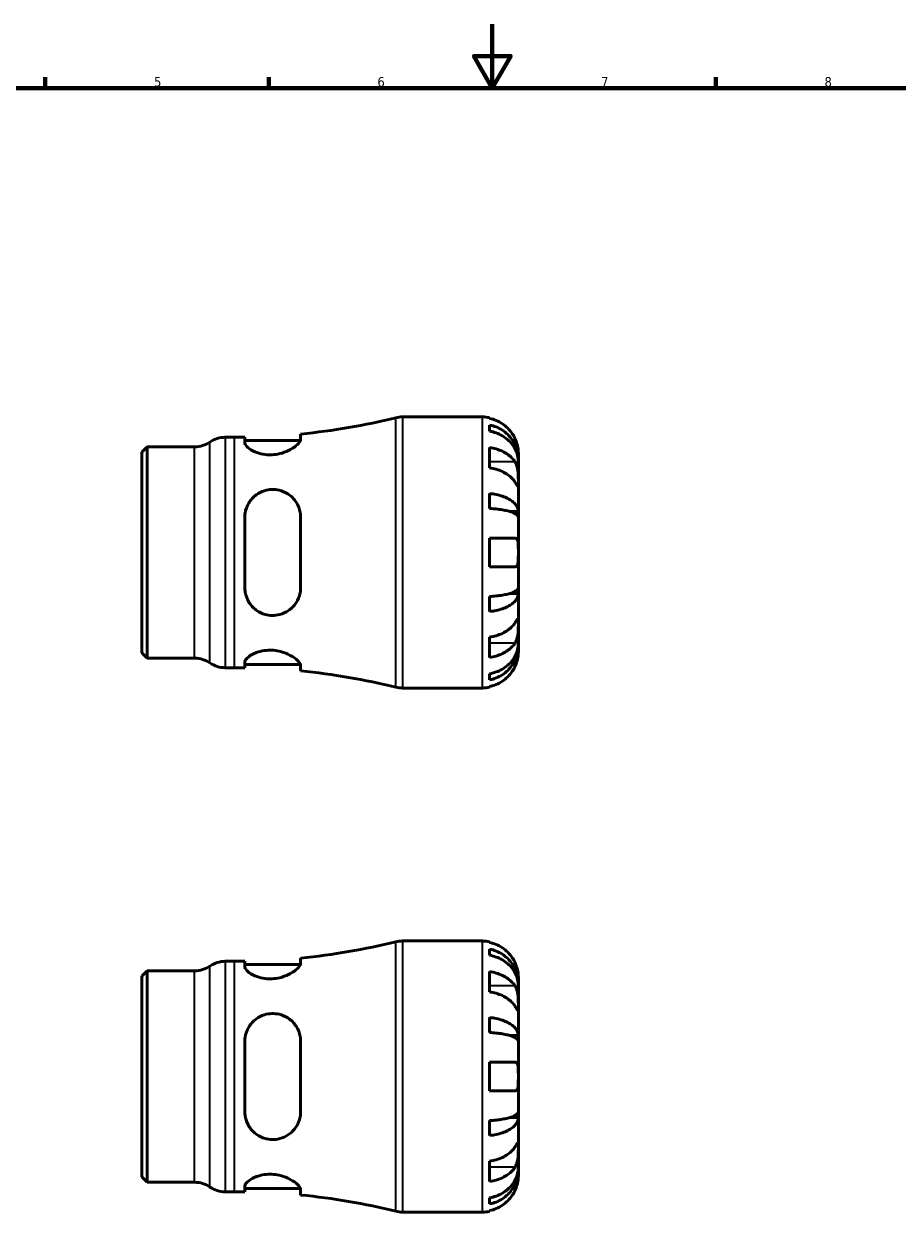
# Model space of a CAD drawing. Header units: millimetres. Extents: x 0 to 903, y -149 to 594.
# Tile 3 of 4: x 274 to 548, y 214 to 594. Entities that reach past the tile are written whole.
import ezdxf

# ---------------------------------------------------------------- set-up
doc = ezdxf.new("R2010")
doc.units = ezdxf.units.MM
for name, color, linetype, lineweight in [('Border (ANSI)', 7, 'Continuous', 70), ('Visible (ANSI)', 7, 'Continuous', 50), ('Visible Narrow (ANSI)', 7, 'Continuous', 35)]:
    doc.layers.add(name, color=color, linetype=linetype, lineweight=lineweight)
doc.styles.add('Note Text (ANSI)', font='tahoma.ttf')

# ---------------------------------------------------------------- blocks, each defined once
blk = doc.blocks.new('Borders Default Border')
at = {"layer": 'Border (ANSI)'}
for p, q in [((280.33, 574), (280.33, 577.45)), ((350.42, 574), (350.42, 577.45)), ((490.58, 574), (490.58, 577.45))]:
    blk.add_line(p, q, dxfattribs=at)
at = {"layer": 'Border (ANSI)', "flags": 128}
for points in [[(420.5, 594), (420.5, 574), (414.73, 584), (426.27, 584), (420.5, 574)], [(20, 20), (20, 574), (821, 574), (821, 20), (20, 20)]]:
    blk.add_lwpolyline(points, dxfattribs=at)
at = {"layer": 'Border (ANSI)', "color": 230, "true_color": 0xff0080, "char_height": 3.05, "attachment_point": 7, "style": 'Note Text (ANSI)'}
for s, insert in [('5', (314.48, 574.34)), ('6', (384.49, 574.34)), ('7', (454.6, 574.4)), ('8', (524.63, 574.33))]:
    blk.add_mtext(s, dxfattribs=dict(at, insert=insert))

msp = doc.modelspace()

# ---------------------------------------------------------------- linework, layer by layer
at = {"layer": 'Visible (ANSI)'}
for p, q in [((392.313, 470.87), (417.404, 470.87)), ((419.654, 470.643), (419.654, 470.403)), ((419.654, 468.327), (419.654, 466.383)), ((336.802, 464.495), (339.654, 464.495)), ((342.927, 464.521), (342.927, 462.807)), ((342.927, 463.495), (360.362, 463.495)), ((360.427, 463.849), (360.427, 465.515)), ((310.654, 459.821), (312.353, 461.52)), ((310.654, 396.92), (310.654, 459.821)), ((312.353, 461.52), (327.194, 461.52)), ((312.353, 461.52), (312.353, 395.22)), ((419.654, 461.274), (419.654, 454.91)), ((428.654, 457.61), (428.619, 457.61)), ((428.654, 457.61), (428.654, 459.62)), ((428.654, 456.844), (428.654, 457.61)), ((428.654, 450.468), (428.654, 456.844)), ((428.654, 441.247), (428.654, 450.468)), ((419.654, 446.866), (419.654, 442.171)), ((428.654, 441.247), (425.925, 441.247)), ((428.654, 439.399), (428.654, 441.247)), ((342.927, 439.37), (342.927, 417.37)), ((360.427, 417.37), (360.427, 439.37)), ((428.654, 428.37), (428.654, 439.399)), ((419.654, 432.87), (419.654, 423.87)), ((428.654, 417.342), (428.654, 428.37)), ((419.654, 414.57), (419.654, 409.875)), ((428.654, 415.494), (425.925, 415.494)), ((428.654, 415.494), (428.654, 417.342)), ((428.654, 406.273), (428.654, 415.494)), ((428.654, 399.897), (428.654, 406.273)), ((419.654, 401.831), (419.654, 395.467)), ((428.654, 399.131), (428.619, 399.131)), ((428.654, 399.131), (428.654, 399.897)), ((428.654, 397.12), (428.654, 399.131)), ((310.654, 396.92), (312.353, 395.22)), ((312.353, 395.22), (327.194, 395.22)), ((336.802, 392.245), (339.654, 392.245)), ((342.927, 393.934), (342.927, 392.22)), ((342.927, 393.245), (360.362, 393.245)), ((360.427, 391.226), (360.427, 392.892)), ((419.654, 390.358), (419.654, 388.414)), ((392.313, 385.87), (417.404, 385.87)), ((419.654, 386.338), (419.654, 386.098)), ((392.313, 306.555), (417.404, 306.555)), ((419.654, 306.328), (419.654, 306.088)), ((419.654, 304.012), (419.654, 302.067)), ((336.802, 300.18), (339.654, 300.18)), ((342.927, 300.205), (342.927, 298.491)), ((360.427, 299.533), (360.427, 301.2)), ((310.654, 295.506), (312.353, 297.205)), ((312.353, 297.205), (327.194, 297.205)), ((312.353, 297.205), (312.353, 230.905)), ((342.927, 299.18), (360.362, 299.18)), ((419.654, 296.959), (419.654, 290.595)), ((310.654, 232.605), (310.654, 295.506)), ((428.654, 293.294), (428.619, 293.294)), ((428.654, 293.294), (428.654, 295.305)), ((428.654, 292.529), (428.654, 293.294)), ((428.654, 286.152), (428.654, 292.529)), ((428.654, 276.932), (428.654, 286.152)), ((419.654, 282.55), (419.654, 277.856)), ((342.927, 275.055), (342.927, 253.055)), ((360.427, 253.055), (360.427, 275.055)), ((428.654, 276.932), (425.925, 276.932)), ((428.654, 275.084), (428.654, 276.932)), ((428.654, 264.055), (428.654, 275.084)), ((419.654, 268.555), (419.654, 259.555)), ((428.654, 253.026), (428.654, 264.055)), ((428.654, 251.179), (425.925, 251.179)), ((428.654, 251.179), (428.654, 253.026)), ((428.654, 241.958), (428.654, 251.179)), ((419.654, 250.255), (419.654, 245.56)), ((428.654, 235.581), (428.654, 241.958)), ((419.654, 237.516), (419.654, 231.152)), ((428.654, 234.816), (428.654, 235.581)), ((310.654, 232.605), (312.353, 230.905)), ((428.654, 234.816), (428.619, 234.816)), ((428.654, 232.805), (428.654, 234.816)), ((312.353, 230.905), (327.194, 230.905)), ((336.802, 227.93), (339.654, 227.93)), ((342.927, 229.619), (342.927, 227.905)), ((342.927, 228.93), (360.362, 228.93)), ((360.427, 226.911), (360.427, 228.577)), ((419.654, 226.043), (419.654, 224.099)), ((392.313, 221.555), (417.404, 221.555)), ((419.654, 222.023), (419.654, 221.782))]:
    msp.add_line(p, q, dxfattribs=at)
for centre, radius, start, end in [((339.654, 676.673), 212.178, 275.61843, 283.80542), ((392.313, 462.37), 8.5, 90, 103.80542), ((417.404, 459.62), 11.25, 78.46304, 90), ((336.802, 455.995), 8.5, 90, 124.41151), ((339.654, 676.673), 212.178, 270, 270.88382), ((327.194, 470.02), 8.5, 270, 304.41151), ((327.194, 386.72), 8.5, 55.58849, 90), ((336.802, 400.745), 8.5, 235.58849, 270), ((339.654, 180.068), 212.178, 89.11618, 90), ((339.654, 180.068), 212.178, 76.19458, 84.38157), ((392.313, 394.37), 8.5, 256.19458, 270), ((417.404, 397.12), 11.25, 270, 281.53696), ((339.654, 512.358), 212.178, 275.61843, 283.80542), ((392.313, 298.055), 8.5, 90, 103.80542), ((417.404, 295.305), 11.25, 78.46304, 90), ((336.802, 291.68), 8.5, 90, 124.41151), ((339.654, 512.358), 212.178, 270, 270.88382), ((327.194, 305.705), 8.5, 270, 304.41151), ((327.194, 222.405), 8.5, 55.58849, 90), ((336.802, 236.43), 8.5, 235.58849, 270), ((339.654, 15.753), 212.178, 89.11618, 90), ((339.654, 15.753), 212.178, 76.19458, 84.38157), ((392.313, 230.055), 8.5, 256.19458, 270), ((417.404, 232.805), 11.25, 270, 281.53696)]:
    msp.add_arc(centre, radius, start, end, dxfattribs=at)
for points, knots in [([(427.587, 464.12), (427.354, 464.621), (427.071, 465.129), (426.328, 466.245), (425.839, 466.834), (424.856, 467.82), (424.272, 468.31), (423.014, 469.153), (422.34, 469.508), (421.076, 470.033), (420.373, 470.255), (419.654, 470.403)], [5.50227189, 5.50227189, 5.50227189, 5.50227189, 5.66172607, 5.66172607, 5.87111315, 5.87111315, 6.07951382, 6.07951382, 6.28791448, 6.28791448, 6.49007585, 6.49007585, 6.49007585, 6.49007585]), ([(419.654, 468.327), (420.375, 468.184), (421.079, 467.969), (422.345, 467.461), (423.019, 467.118), (424.277, 466.302), (424.861, 465.829), (425.844, 464.876), (426.332, 464.308), (427.174, 463.085), (427.528, 462.43), (428.061, 461.181), (428.289, 460.473), (428.585, 459.025), (428.654, 458.286), (428.654, 457.61)], [0.2134337, 0.2134337, 0.2134337, 0.2134337, 0.41601, 0.41601, 0.6243485, 0.6243485, 0.832687, 0.832687, 1.0415719, 1.0415719, 1.2504568, 1.2504568, 1.4601279, 1.4601279, 1.6697991, 1.6697991, 1.6697991, 1.6697991]), ([(360.427, 463.849), (360.427, 463.682), (360.377, 463.498), (360.063, 462.853), (359.609, 462.338), (358.348, 461.311), (357.555, 460.8), (355.797, 459.952), (354.862, 459.602), (353.093, 459.177), (352.309, 459.058), (350.748, 458.973), (349.995, 459.002), (348.363, 459.21), (347.523, 459.42), (345.786, 460.038), (344.962, 460.481), (343.681, 461.406), (343.238, 461.889), (342.965, 462.493), (342.927, 462.655), (342.927, 462.807)], [-3.1094704, -3.1094704, -3.1094704, -3.1094704, -2.9395894, -2.9395894, -2.5557629, -2.5557629, -2.189355, -2.189355, -1.86571, -1.86571, -1.624949, -1.624949, -1.3950513, -1.3950513, -1.1098118, -1.1098118, -0.7366551, -0.7366551, -0.3497002, -0.3497002, -0.1992345, -0.1992345, -0.1992345, -0.1992345]), ([(428.654, 456.844), (428.654, 457.446), (428.585, 458.104), (428.289, 459.392), (428.061, 460.023), (427.528, 461.134), (427.174, 461.717), (426.332, 462.806), (425.844, 463.311), (424.861, 464.159), (424.277, 464.58), (423.019, 465.306), (422.345, 465.611), (421.079, 466.064), (420.375, 466.255), (419.654, 466.383)], [5.0161165, 5.0161165, 5.0161165, 5.0161165, 5.2257877, 5.2257877, 5.4354588, 5.4354588, 5.6443437, 5.6443437, 5.8532286, 5.8532286, 6.0615671, 6.0615671, 6.2699056, 6.2699056, 6.472482, 6.472482, 6.472482, 6.472482]), ([(428.654, 459.62), (428.654, 459.62), (428.654, 459.674), (428.65, 459.897), (428.645, 460.076), (428.603, 460.62), (428.556, 461.019), (428.402, 461.786), (428.323, 462.111), (428.145, 462.71), (428.056, 462.975), (427.851, 463.522), (427.734, 463.802), (427.6, 464.092), (427.593, 464.106), (427.587, 464.12)], [-3.12621297, -3.12621297, -3.12621297, -3.12621297, -3.00592131, -3.00592131, -2.87295675, -2.87295675, -2.69789372, -2.69789372, -2.58338701, -2.58338701, -2.49547573, -2.49547573, -2.40310236, -2.40310236, -2.39831682, -2.39831682, -2.39831682, -2.39831682]), ([(419.654, 461.274), (420.373, 461.169), (421.076, 461.012), (422.34, 460.641), (423.014, 460.39), (424.272, 459.794), (424.856, 459.448), (425.839, 458.75), (426.328, 458.334), (427.071, 457.545), (427.354, 457.185), (427.587, 456.832)], [0.21343841, 0.21343841, 0.21343841, 0.21343841, 0.41559978, 0.41559978, 0.62400044, 0.62400044, 0.8324011, 0.8324011, 1.04178819, 1.04178819, 1.20124236, 1.20124236, 1.20124236, 1.20124236]), ([(427.587, 456.832), (427.646, 456.742), (427.702, 456.649), (427.879, 456.331), (427.988, 456.092), (428.188, 455.558), (428.275, 455.264), (428.448, 454.516), (428.517, 454.057), (428.618, 453.025), (428.638, 452.464), (428.656, 451.388), (428.654, 450.888), (428.654, 450.468)], [-0.72474413, -0.72474413, -0.72474413, -0.72474413, -0.68292689, -0.68292689, -0.58946764, -0.58946764, -0.49014387, -0.49014387, -0.34933517, -0.34933517, -0.17856496, -0.17856496, 0, 0, 0, 0]), ([(427.587, 450.468), (427.354, 450.821), (427.071, 451.181), (426.328, 451.97), (425.839, 452.386), (424.856, 453.084), (424.272, 453.43), (423.014, 454.026), (422.34, 454.277), (421.076, 454.648), (420.373, 454.805), (419.654, 454.91)], [5.50227189, 5.50227189, 5.50227189, 5.50227189, 5.66172607, 5.66172607, 5.87111315, 5.87111315, 6.07951382, 6.07951382, 6.28791448, 6.28791448, 6.49007585, 6.49007585, 6.49007585, 6.49007585]), ([(428.654, 450.468), (428.654, 450.226), (428.654, 450.014), (428.652, 449.64), (428.649, 449.485), (428.628, 449.22), (428.604, 449.145), (428.504, 449.154), (428.431, 449.23), (428.252, 449.469), (428.164, 449.597), (427.961, 449.899), (427.848, 450.071), (427.679, 450.328), (427.633, 450.397), (427.587, 450.468)], [0, 0, 0, 0, 0.10230486, 0.10230486, 0.2116531, 0.2116531, 0.35868741, 0.35868741, 0.49861539, 0.49861539, 0.59613895, 0.59613895, 0.69034298, 0.69034298, 0.72355027, 0.72355027, 0.72355027, 0.72355027]), ([(342.927, 439.37), (342.927, 439.801), (342.958, 440.229), (343.188, 441.783), (343.574, 442.862), (344.756, 444.856), (345.574, 445.759), (347.32, 447.016), (348.169, 447.445), (349.817, 447.955), (350.573, 448.085), (352.129, 448.144), (352.907, 448.068), (354.652, 447.662), (355.573, 447.265), (357.449, 446.065), (358.336, 445.178), (359.638, 443.181), (360.08, 442.084), (360.38, 440.408), (360.427, 439.892), (360.427, 439.37)], [-3.0802394, -3.0802394, -3.0802394, -3.0802394, -2.944206, -2.944206, -2.58078, -2.58078, -2.1965095, -2.1965095, -1.9040554, -1.9040554, -1.6725714, -1.6725714, -1.4350556, -1.4350556, -1.1208909, -1.1208909, -0.7168571, -0.7168571, -0.3368901, -0.3368901, -0.1723766, -0.1723766, -0.1723766, -0.1723766]), ([(419.654, 446.866), (420.375, 446.791), (421.079, 446.678), (422.345, 446.411), (423.019, 446.232), (424.277, 445.804), (424.861, 445.556), (425.844, 445.056), (426.332, 444.759), (427.174, 444.117), (427.528, 443.774), (428.061, 443.119), (428.289, 442.748), (428.585, 441.989), (428.654, 441.602), (428.654, 441.247)], [0.2134337, 0.2134337, 0.2134337, 0.2134337, 0.41601, 0.41601, 0.6243485, 0.6243485, 0.832687, 0.832687, 1.0415719, 1.0415719, 1.2504568, 1.2504568, 1.4601279, 1.4601279, 1.6697991, 1.6697991, 1.6697991, 1.6697991]), ([(428.654, 439.399), (428.654, 439.574), (428.585, 439.765), (428.289, 440.14), (428.061, 440.323), (427.528, 440.646), (427.174, 440.815), (426.332, 441.132), (425.844, 441.279), (424.861, 441.525), (424.277, 441.647), (423.019, 441.858), (422.345, 441.947), (421.079, 442.078), (420.375, 442.134), (419.654, 442.171)], [5.0161165, 5.0161165, 5.0161165, 5.0161165, 5.2257877, 5.2257877, 5.4354588, 5.4354588, 5.6443437, 5.6443437, 5.8532286, 5.8532286, 6.0615671, 6.0615671, 6.2699056, 6.2699056, 6.472482, 6.472482, 6.472482, 6.472482]), ([(419.654, 432.87), (420.373, 432.87), (421.076, 432.87), (422.34, 432.87), (423.014, 432.87), (424.272, 432.87), (424.856, 432.87), (425.839, 432.87), (426.328, 432.87), (427.071, 432.87), (427.354, 432.87), (427.587, 432.87)], [0.21343841, 0.21343841, 0.21343841, 0.21343841, 0.41559978, 0.41559978, 0.62400044, 0.62400044, 0.8324011, 0.8324011, 1.04178819, 1.04178819, 1.20124236, 1.20124236, 1.20124236, 1.20124236]), ([(427.587, 432.87), (427.659, 432.87), (427.728, 432.862), (427.903, 432.818), (428.003, 432.767), (428.189, 432.607), (428.273, 432.493), (428.447, 432.129), (428.517, 431.846), (428.618, 431.101), (428.638, 430.625), (428.656, 429.554), (428.654, 428.965), (428.654, 428.37)], [-0.71968867, -0.71968867, -0.71968867, -0.71968867, -0.66913349, -0.66913349, -0.58448293, -0.58448293, -0.49008499, -0.49008499, -0.34765985, -0.34765985, -0.17827673, -0.17827673, 0, 0, 0, 0]), ([(428.654, 428.37), (428.654, 427.97), (428.654, 427.57), (428.65, 426.756), (428.645, 426.349), (428.603, 425.484), (428.556, 425.061), (428.402, 424.505), (428.323, 424.327), (428.145, 424.088), (428.056, 424.01), (427.851, 423.901), (427.734, 423.873), (427.6, 423.871), (427.593, 423.87), (427.587, 423.87)], [-3.12621297, -3.12621297, -3.12621297, -3.12621297, -3.00592131, -3.00592131, -2.87295675, -2.87295675, -2.69789372, -2.69789372, -2.58338701, -2.58338701, -2.49547573, -2.49547573, -2.40310236, -2.40310236, -2.39831682, -2.39831682, -2.39831682, -2.39831682]), ([(427.587, 423.87), (427.354, 423.87), (427.071, 423.87), (426.328, 423.87), (425.839, 423.87), (424.856, 423.87), (424.272, 423.87), (423.014, 423.87), (422.34, 423.87), (421.076, 423.87), (420.373, 423.87), (419.654, 423.87)], [5.50227189, 5.50227189, 5.50227189, 5.50227189, 5.66172607, 5.66172607, 5.87111315, 5.87111315, 6.07951382, 6.07951382, 6.28791448, 6.28791448, 6.49007585, 6.49007585, 6.49007585, 6.49007585]), ([(360.427, 417.37), (360.427, 416.833), (360.377, 416.301), (360.063, 414.601), (359.609, 413.497), (358.348, 411.6), (357.555, 410.791), (355.797, 409.587), (354.862, 409.154), (353.093, 408.701), (352.309, 408.607), (350.748, 408.637), (349.995, 408.75), (348.363, 409.218), (347.523, 409.616), (345.786, 410.792), (344.962, 411.642), (343.681, 413.62), (343.238, 414.757), (342.965, 416.422), (342.927, 416.895), (342.927, 417.37)], [-3.1094704, -3.1094704, -3.1094704, -3.1094704, -2.9395894, -2.9395894, -2.5557629, -2.5557629, -2.189355, -2.189355, -1.86571, -1.86571, -1.624949, -1.624949, -1.3950513, -1.3950513, -1.1098118, -1.1098118, -0.7366551, -0.7366551, -0.3497002, -0.3497002, -0.1992345, -0.1992345, -0.1992345, -0.1992345]), ([(419.654, 414.57), (420.375, 414.607), (421.079, 414.663), (422.345, 414.794), (423.019, 414.883), (424.277, 415.094), (424.861, 415.216), (425.844, 415.462), (426.332, 415.609), (427.174, 415.926), (427.528, 416.095), (428.061, 416.418), (428.289, 416.601), (428.585, 416.976), (428.654, 417.167), (428.654, 417.342)], [0.2134337, 0.2134337, 0.2134337, 0.2134337, 0.41601, 0.41601, 0.6243485, 0.6243485, 0.832687, 0.832687, 1.0415719, 1.0415719, 1.2504568, 1.2504568, 1.4601279, 1.4601279, 1.6697991, 1.6697991, 1.6697991, 1.6697991]), ([(428.654, 415.494), (428.654, 415.139), (428.585, 414.752), (428.289, 413.993), (428.061, 413.621), (427.528, 412.967), (427.174, 412.624), (426.332, 411.982), (425.844, 411.684), (424.861, 411.185), (424.277, 410.937), (423.019, 410.509), (422.345, 410.33), (421.079, 410.063), (420.375, 409.95), (419.654, 409.875)], [5.0161165, 5.0161165, 5.0161165, 5.0161165, 5.2257877, 5.2257877, 5.4354588, 5.4354588, 5.6443437, 5.6443437, 5.8532286, 5.8532286, 6.0615671, 6.0615671, 6.2699056, 6.2699056, 6.472482, 6.472482, 6.472482, 6.472482]), ([(427.587, 406.273), (427.646, 406.363), (427.702, 406.449), (427.879, 406.716), (427.988, 406.883), (428.188, 407.179), (428.275, 407.304), (428.448, 407.531), (428.517, 407.597), (428.618, 407.584), (428.638, 407.469), (428.656, 407.027), (428.654, 406.694), (428.654, 406.273)], [-0.72474413, -0.72474413, -0.72474413, -0.72474413, -0.68292689, -0.68292689, -0.58946764, -0.58946764, -0.49014387, -0.49014387, -0.34933517, -0.34933517, -0.17856496, -0.17856496, 0, 0, 0, 0]), ([(419.654, 401.831), (420.373, 401.935), (421.076, 402.093), (422.34, 402.464), (423.014, 402.715), (424.272, 403.311), (424.856, 403.657), (425.839, 404.355), (426.328, 404.771), (427.071, 405.56), (427.354, 405.92), (427.587, 406.273)], [0.21343841, 0.21343841, 0.21343841, 0.21343841, 0.41559978, 0.41559978, 0.62400044, 0.62400044, 0.8324011, 0.8324011, 1.04178819, 1.04178819, 1.20124236, 1.20124236, 1.20124236, 1.20124236]), ([(428.654, 406.273), (428.654, 406.032), (428.654, 405.765), (428.652, 405.166), (428.649, 404.835), (428.628, 404.023), (428.604, 403.537), (428.504, 402.586), (428.431, 402.131), (428.252, 401.397), (428.164, 401.112), (427.961, 400.586), (427.848, 400.348), (427.679, 400.054), (427.633, 399.98), (427.587, 399.909)], [0, 0, 0, 0, 0.10230486, 0.10230486, 0.2116531, 0.2116531, 0.35868741, 0.35868741, 0.49861539, 0.49861539, 0.59613895, 0.59613895, 0.69034298, 0.69034298, 0.72355027, 0.72355027, 0.72355027, 0.72355027]), ([(427.587, 399.909), (427.354, 399.556), (427.071, 399.196), (426.328, 398.407), (425.839, 397.991), (424.856, 397.293), (424.272, 396.947), (423.014, 396.351), (422.34, 396.1), (421.076, 395.729), (420.373, 395.572), (419.654, 395.467)], [5.50227189, 5.50227189, 5.50227189, 5.50227189, 5.66172607, 5.66172607, 5.87111315, 5.87111315, 6.07951382, 6.07951382, 6.28791448, 6.28791448, 6.49007585, 6.49007585, 6.49007585, 6.49007585]), ([(419.654, 390.358), (420.375, 390.486), (421.079, 390.677), (422.345, 391.129), (423.019, 391.435), (424.277, 392.161), (424.861, 392.581), (425.844, 393.43), (426.332, 393.935), (427.174, 395.024), (427.528, 395.607), (428.061, 396.718), (428.289, 397.349), (428.585, 398.637), (428.654, 399.295), (428.654, 399.897)], [0.2134337, 0.2134337, 0.2134337, 0.2134337, 0.41601, 0.41601, 0.6243485, 0.6243485, 0.832687, 0.832687, 1.0415719, 1.0415719, 1.2504568, 1.2504568, 1.4601279, 1.4601279, 1.6697991, 1.6697991, 1.6697991, 1.6697991]), ([(428.654, 399.131), (428.654, 398.455), (428.585, 397.716), (428.289, 396.268), (428.061, 395.56), (427.528, 394.311), (427.174, 393.656), (426.332, 392.433), (425.844, 391.865), (424.861, 390.912), (424.277, 390.439), (423.019, 389.623), (422.345, 389.28), (421.079, 388.772), (420.375, 388.557), (419.654, 388.414)], [5.0161165, 5.0161165, 5.0161165, 5.0161165, 5.2257877, 5.2257877, 5.4354588, 5.4354588, 5.6443437, 5.6443437, 5.8532286, 5.8532286, 6.0615671, 6.0615671, 6.2699056, 6.2699056, 6.472482, 6.472482, 6.472482, 6.472482]), ([(342.927, 393.934), (342.927, 394.072), (342.958, 394.217), (343.188, 394.775), (343.574, 395.223), (344.756, 396.139), (345.574, 396.604), (347.32, 397.263), (348.169, 397.491), (349.817, 397.726), (350.573, 397.766), (352.129, 397.702), (352.907, 397.596), (354.652, 397.203), (355.573, 396.877), (357.449, 396.013), (358.336, 395.446), (359.638, 394.373), (360.08, 393.864), (360.38, 393.231), (360.427, 393.054), (360.427, 392.892)], [-3.0802394, -3.0802394, -3.0802394, -3.0802394, -2.944206, -2.944206, -2.58078, -2.58078, -2.1965095, -2.1965095, -1.9040554, -1.9040554, -1.6725714, -1.6725714, -1.4350556, -1.4350556, -1.1208909, -1.1208909, -0.7168571, -0.7168571, -0.3368901, -0.3368901, -0.1723766, -0.1723766, -0.1723766, -0.1723766]), ([(427.587, 392.62), (427.659, 392.776), (427.728, 392.932), (427.903, 393.352), (428.003, 393.616), (428.189, 394.167), (428.273, 394.452), (428.447, 395.138), (428.517, 395.518), (428.618, 396.242), (428.638, 396.556), (428.656, 397.003), (428.654, 397.12), (428.654, 397.12)], [-0.71968867, -0.71968867, -0.71968867, -0.71968867, -0.66913349, -0.66913349, -0.58448293, -0.58448293, -0.49008499, -0.49008499, -0.34765985, -0.34765985, -0.17827673, -0.17827673, 0, 0, 0, 0]), ([(419.654, 386.338), (420.373, 386.486), (421.076, 386.708), (422.34, 387.233), (423.014, 387.588), (424.272, 388.431), (424.856, 388.92), (425.839, 389.907), (426.328, 390.496), (427.071, 391.612), (427.354, 392.12), (427.587, 392.62)], [0.21343841, 0.21343841, 0.21343841, 0.21343841, 0.41559978, 0.41559978, 0.62400044, 0.62400044, 0.8324011, 0.8324011, 1.04178819, 1.04178819, 1.20124236, 1.20124236, 1.20124236, 1.20124236]), ([(427.587, 299.805), (427.354, 300.306), (427.071, 300.814), (426.328, 301.93), (425.839, 302.519), (424.856, 303.505), (424.272, 303.994), (423.014, 304.838), (422.34, 305.193), (421.076, 305.718), (420.373, 305.94), (419.654, 306.088)], [5.50227189, 5.50227189, 5.50227189, 5.50227189, 5.66172607, 5.66172607, 5.87111315, 5.87111315, 6.07951382, 6.07951382, 6.28791448, 6.28791448, 6.49007585, 6.49007585, 6.49007585, 6.49007585]), ([(419.654, 304.012), (420.375, 303.869), (421.079, 303.654), (422.345, 303.145), (423.019, 302.803), (424.277, 301.987), (424.861, 301.514), (425.844, 300.561), (426.332, 299.993), (427.174, 298.769), (427.528, 298.114), (428.061, 296.866), (428.289, 296.158), (428.585, 294.71), (428.654, 293.971), (428.654, 293.294)], [0.2134337, 0.2134337, 0.2134337, 0.2134337, 0.41601, 0.41601, 0.6243485, 0.6243485, 0.832687, 0.832687, 1.0415719, 1.0415719, 1.2504568, 1.2504568, 1.4601279, 1.4601279, 1.6697991, 1.6697991, 1.6697991, 1.6697991]), ([(428.654, 292.529), (428.654, 293.131), (428.585, 293.789), (428.289, 295.077), (428.061, 295.708), (427.528, 296.819), (427.174, 297.402), (426.332, 298.49), (425.844, 298.996), (424.861, 299.844), (424.277, 300.265), (423.019, 300.991), (422.345, 301.296), (421.079, 301.748), (420.375, 301.94), (419.654, 302.067)], [5.0161165, 5.0161165, 5.0161165, 5.0161165, 5.2257877, 5.2257877, 5.4354588, 5.4354588, 5.6443437, 5.6443437, 5.8532286, 5.8532286, 6.0615671, 6.0615671, 6.2699056, 6.2699056, 6.472482, 6.472482, 6.472482, 6.472482]), ([(360.427, 299.533), (360.427, 299.367), (360.377, 299.183), (360.063, 298.538), (359.609, 298.023), (358.348, 296.996), (357.555, 296.485), (355.797, 295.636), (354.862, 295.287), (353.093, 294.862), (352.309, 294.743), (350.748, 294.658), (349.995, 294.687), (348.363, 294.895), (347.523, 295.105), (345.786, 295.723), (344.962, 296.165), (343.681, 297.091), (343.238, 297.574), (342.965, 298.178), (342.927, 298.339), (342.927, 298.491)], [-3.1094704, -3.1094704, -3.1094704, -3.1094704, -2.9395894, -2.9395894, -2.5557629, -2.5557629, -2.189355, -2.189355, -1.86571, -1.86571, -1.624949, -1.624949, -1.3950513, -1.3950513, -1.1098118, -1.1098118, -0.7366551, -0.7366551, -0.3497002, -0.3497002, -0.1992345, -0.1992345, -0.1992345, -0.1992345]), ([(419.654, 296.959), (420.373, 296.854), (421.076, 296.697), (422.34, 296.326), (423.014, 296.075), (424.272, 295.478), (424.856, 295.133), (425.839, 294.435), (426.328, 294.019), (427.071, 293.229), (427.354, 292.87), (427.587, 292.516)], [0.21343841, 0.21343841, 0.21343841, 0.21343841, 0.41559978, 0.41559978, 0.62400044, 0.62400044, 0.8324011, 0.8324011, 1.04178819, 1.04178819, 1.20124236, 1.20124236, 1.20124236, 1.20124236]), ([(428.654, 295.305), (428.654, 295.305), (428.654, 295.364), (428.649, 295.618), (428.642, 295.839), (428.591, 296.397), (428.55, 296.717), (428.419, 297.397), (428.339, 297.739), (428.167, 298.324), (428.092, 298.554), (427.932, 298.995), (427.85, 299.205), (427.705, 299.546), (427.647, 299.676), (427.587, 299.805)], [0, 0, 0, 0, 0.1255823, 0.1255823, 0.27758688, 0.27758688, 0.41565829, 0.41565829, 0.53558864, 0.53558864, 0.6106285, 0.6106285, 0.67830711, 0.67830711, 0.7205994, 0.7205994, 0.7205994, 0.7205994]), ([(427.587, 292.516), (427.646, 292.427), (427.702, 292.333), (427.879, 292.016), (427.988, 291.776), (428.188, 291.242), (428.275, 290.949), (428.448, 290.201), (428.517, 289.741), (428.618, 288.709), (428.638, 288.148), (428.656, 287.073), (428.654, 286.573), (428.654, 286.152)], [-0.72474413, -0.72474413, -0.72474413, -0.72474413, -0.68292689, -0.68292689, -0.58946764, -0.58946764, -0.49014387, -0.49014387, -0.34933517, -0.34933517, -0.17856496, -0.17856496, 0, 0, 0, 0]), ([(427.587, 286.152), (427.354, 286.506), (427.071, 286.865), (426.328, 287.655), (425.839, 288.071), (424.856, 288.769), (424.272, 289.114), (423.014, 289.711), (422.34, 289.962), (421.076, 290.333), (420.373, 290.49), (419.654, 290.595)], [5.50227189, 5.50227189, 5.50227189, 5.50227189, 5.66172607, 5.66172607, 5.87111315, 5.87111315, 6.07951382, 6.07951382, 6.28791448, 6.28791448, 6.49007585, 6.49007585, 6.49007585, 6.49007585]), ([(428.654, 286.152), (428.654, 285.911), (428.654, 285.698), (428.652, 285.325), (428.649, 285.17), (428.628, 284.905), (428.604, 284.83), (428.504, 284.839), (428.431, 284.914), (428.252, 285.153), (428.164, 285.281), (427.961, 285.584), (427.848, 285.756), (427.679, 286.012), (427.633, 286.081), (427.587, 286.152)], [0, 0, 0, 0, 0.10230486, 0.10230486, 0.2116531, 0.2116531, 0.35868741, 0.35868741, 0.49861539, 0.49861539, 0.59613895, 0.59613895, 0.69034298, 0.69034298, 0.72355027, 0.72355027, 0.72355027, 0.72355027]), ([(342.927, 275.055), (342.927, 275.486), (342.958, 275.914), (343.188, 277.468), (343.574, 278.546), (344.756, 280.541), (345.574, 281.444), (347.32, 282.7), (348.169, 283.129), (349.817, 283.639), (350.573, 283.769), (352.129, 283.829), (352.907, 283.752), (354.652, 283.347), (355.573, 282.95), (357.449, 281.749), (358.336, 280.863), (359.638, 278.866), (360.08, 277.769), (360.38, 276.093), (360.427, 275.576), (360.427, 275.055)], [-3.0802394, -3.0802394, -3.0802394, -3.0802394, -2.944206, -2.944206, -2.58078, -2.58078, -2.1965095, -2.1965095, -1.9040554, -1.9040554, -1.6725714, -1.6725714, -1.4350556, -1.4350556, -1.1208909, -1.1208909, -0.7168571, -0.7168571, -0.3368901, -0.3368901, -0.1723766, -0.1723766, -0.1723766, -0.1723766]), ([(419.654, 282.55), (420.375, 282.475), (421.079, 282.363), (422.345, 282.096), (423.019, 281.916), (424.277, 281.489), (424.861, 281.241), (425.844, 280.741), (426.332, 280.443), (427.174, 279.802), (427.528, 279.459), (428.061, 278.804), (428.289, 278.433), (428.585, 277.674), (428.654, 277.287), (428.654, 276.932)], [0.2134337, 0.2134337, 0.2134337, 0.2134337, 0.41601, 0.41601, 0.6243485, 0.6243485, 0.832687, 0.832687, 1.0415719, 1.0415719, 1.2504568, 1.2504568, 1.4601279, 1.4601279, 1.6697991, 1.6697991, 1.6697991, 1.6697991]), ([(428.654, 275.084), (428.654, 275.259), (428.585, 275.45), (428.289, 275.825), (428.061, 276.008), (427.528, 276.331), (427.174, 276.5), (426.332, 276.816), (425.844, 276.963), (424.861, 277.21), (424.277, 277.332), (423.019, 277.543), (422.345, 277.632), (421.079, 277.763), (420.375, 277.819), (419.654, 277.856)], [5.0161165, 5.0161165, 5.0161165, 5.0161165, 5.2257877, 5.2257877, 5.4354588, 5.4354588, 5.6443437, 5.6443437, 5.8532286, 5.8532286, 6.0615671, 6.0615671, 6.2699056, 6.2699056, 6.472482, 6.472482, 6.472482, 6.472482]), ([(419.654, 268.555), (420.373, 268.555), (421.076, 268.555), (422.34, 268.555), (423.014, 268.555), (424.272, 268.555), (424.856, 268.555), (425.839, 268.555), (426.328, 268.555), (427.071, 268.555), (427.354, 268.555), (427.587, 268.555)], [0.21343841, 0.21343841, 0.21343841, 0.21343841, 0.41559978, 0.41559978, 0.62400044, 0.62400044, 0.8324011, 0.8324011, 1.04178819, 1.04178819, 1.20124236, 1.20124236, 1.20124236, 1.20124236]), ([(427.587, 268.555), (427.659, 268.555), (427.728, 268.547), (427.903, 268.503), (428.003, 268.452), (428.189, 268.292), (428.273, 268.177), (428.447, 267.814), (428.517, 267.531), (428.618, 266.785), (428.638, 266.31), (428.656, 265.238), (428.654, 264.649), (428.654, 264.055)], [-0.71968867, -0.71968867, -0.71968867, -0.71968867, -0.66913349, -0.66913349, -0.58448293, -0.58448293, -0.49008499, -0.49008499, -0.34765985, -0.34765985, -0.17827673, -0.17827673, 0, 0, 0, 0]), ([(428.654, 264.055), (428.654, 263.654), (428.654, 263.255), (428.65, 262.441), (428.645, 262.034), (428.603, 261.169), (428.556, 260.745), (428.402, 260.19), (428.323, 260.012), (428.145, 259.773), (428.056, 259.695), (427.851, 259.586), (427.734, 259.558), (427.6, 259.555), (427.593, 259.555), (427.587, 259.555)], [-3.12621297, -3.12621297, -3.12621297, -3.12621297, -3.00592131, -3.00592131, -2.87295675, -2.87295675, -2.69789372, -2.69789372, -2.58338701, -2.58338701, -2.49547573, -2.49547573, -2.40310236, -2.40310236, -2.39831682, -2.39831682, -2.39831682, -2.39831682]), ([(427.587, 259.555), (427.354, 259.555), (427.071, 259.555), (426.328, 259.555), (425.839, 259.555), (424.856, 259.555), (424.272, 259.555), (423.014, 259.555), (422.34, 259.555), (421.076, 259.555), (420.373, 259.555), (419.654, 259.555)], [5.50227189, 5.50227189, 5.50227189, 5.50227189, 5.66172607, 5.66172607, 5.87111315, 5.87111315, 6.07951382, 6.07951382, 6.28791448, 6.28791448, 6.49007585, 6.49007585, 6.49007585, 6.49007585]), ([(360.427, 253.055), (360.427, 252.518), (360.377, 251.985), (360.063, 250.286), (359.609, 249.182), (358.348, 247.285), (357.555, 246.476), (355.797, 245.272), (354.862, 244.839), (353.093, 244.386), (352.309, 244.292), (350.748, 244.321), (349.995, 244.435), (348.363, 244.903), (347.523, 245.3), (345.786, 246.477), (344.962, 247.327), (343.681, 249.304), (343.238, 250.441), (342.965, 252.107), (342.927, 252.58), (342.927, 253.055)], [-3.1094704, -3.1094704, -3.1094704, -3.1094704, -2.9395894, -2.9395894, -2.5557629, -2.5557629, -2.189355, -2.189355, -1.86571, -1.86571, -1.624949, -1.624949, -1.3950513, -1.3950513, -1.1098118, -1.1098118, -0.7366551, -0.7366551, -0.3497002, -0.3497002, -0.1992345, -0.1992345, -0.1992345, -0.1992345]), ([(419.654, 250.255), (420.375, 250.292), (421.079, 250.347), (422.345, 250.479), (423.019, 250.567), (424.277, 250.778), (424.861, 250.901), (425.844, 251.147), (426.332, 251.294), (427.174, 251.61), (427.528, 251.78), (428.061, 252.103), (428.289, 252.286), (428.585, 252.66), (428.654, 252.851), (428.654, 253.026)], [0.2134337, 0.2134337, 0.2134337, 0.2134337, 0.41601, 0.41601, 0.6243485, 0.6243485, 0.832687, 0.832687, 1.0415719, 1.0415719, 1.2504568, 1.2504568, 1.4601279, 1.4601279, 1.6697991, 1.6697991, 1.6697991, 1.6697991]), ([(428.654, 251.179), (428.654, 250.824), (428.585, 250.436), (428.289, 249.678), (428.061, 249.306), (427.528, 248.652), (427.174, 248.308), (426.332, 247.667), (425.844, 247.369), (424.861, 246.87), (424.277, 246.622), (423.019, 246.194), (422.345, 246.014), (421.079, 245.748), (420.375, 245.635), (419.654, 245.56)], [5.0161165, 5.0161165, 5.0161165, 5.0161165, 5.2257877, 5.2257877, 5.4354588, 5.4354588, 5.6443437, 5.6443437, 5.8532286, 5.8532286, 6.0615671, 6.0615671, 6.2699056, 6.2699056, 6.472482, 6.472482, 6.472482, 6.472482]), ([(427.587, 241.958), (427.646, 242.047), (427.702, 242.133), (427.879, 242.401), (427.988, 242.567), (428.188, 242.864), (428.275, 242.989), (428.448, 243.216), (428.517, 243.282), (428.618, 243.268), (428.638, 243.154), (428.656, 242.712), (428.654, 242.379), (428.654, 241.958)], [-0.72474413, -0.72474413, -0.72474413, -0.72474413, -0.68292689, -0.68292689, -0.58946764, -0.58946764, -0.49014387, -0.49014387, -0.34933517, -0.34933517, -0.17856496, -0.17856496, 0, 0, 0, 0]), ([(419.654, 237.516), (420.373, 237.62), (421.076, 237.777), (422.34, 238.149), (423.014, 238.399), (424.272, 238.996), (424.856, 239.342), (425.839, 240.039), (426.328, 240.456), (427.071, 241.245), (427.354, 241.604), (427.587, 241.958)], [0.21343841, 0.21343841, 0.21343841, 0.21343841, 0.41559978, 0.41559978, 0.62400044, 0.62400044, 0.8324011, 0.8324011, 1.04178819, 1.04178819, 1.20124236, 1.20124236, 1.20124236, 1.20124236]), ([(428.654, 241.958), (428.654, 241.717), (428.654, 241.449), (428.652, 240.851), (428.649, 240.52), (428.628, 239.708), (428.604, 239.222), (428.504, 238.271), (428.431, 237.816), (428.252, 237.082), (428.164, 236.796), (427.961, 236.271), (427.848, 236.033), (427.679, 235.739), (427.633, 235.665), (427.587, 235.594)], [0, 0, 0, 0, 0.10230486, 0.10230486, 0.2116531, 0.2116531, 0.35868741, 0.35868741, 0.49861539, 0.49861539, 0.59613895, 0.59613895, 0.69034298, 0.69034298, 0.72355027, 0.72355027, 0.72355027, 0.72355027]), ([(427.587, 235.594), (427.354, 235.24), (427.071, 234.881), (426.328, 234.092), (425.839, 233.675), (424.856, 232.978), (424.272, 232.632), (423.014, 232.035), (422.34, 231.785), (421.076, 231.413), (420.373, 231.256), (419.654, 231.152)], [5.50227189, 5.50227189, 5.50227189, 5.50227189, 5.66172607, 5.66172607, 5.87111315, 5.87111315, 6.07951382, 6.07951382, 6.28791448, 6.28791448, 6.49007585, 6.49007585, 6.49007585, 6.49007585]), ([(419.654, 226.043), (420.375, 226.17), (421.079, 226.362), (422.345, 226.814), (423.019, 227.119), (424.277, 227.845), (424.861, 228.266), (425.844, 229.114), (426.332, 229.62), (427.174, 230.709), (427.528, 231.292), (428.061, 232.403), (428.289, 233.033), (428.585, 234.322), (428.654, 234.979), (428.654, 235.581)], [0.2134337, 0.2134337, 0.2134337, 0.2134337, 0.41601, 0.41601, 0.6243485, 0.6243485, 0.832687, 0.832687, 1.0415719, 1.0415719, 1.2504568, 1.2504568, 1.4601279, 1.4601279, 1.6697991, 1.6697991, 1.6697991, 1.6697991]), ([(342.927, 229.619), (342.927, 229.757), (342.958, 229.902), (343.188, 230.459), (343.574, 230.908), (344.756, 231.823), (345.574, 232.289), (347.32, 232.948), (348.169, 233.176), (349.817, 233.41), (350.573, 233.45), (352.129, 233.387), (352.907, 233.28), (354.652, 232.888), (355.573, 232.561), (357.449, 231.698), (358.336, 231.131), (359.638, 230.058), (360.08, 229.549), (360.38, 228.916), (360.427, 228.739), (360.427, 228.577)], [-3.0802394, -3.0802394, -3.0802394, -3.0802394, -2.944206, -2.944206, -2.58078, -2.58078, -2.1965095, -2.1965095, -1.9040554, -1.9040554, -1.6725714, -1.6725714, -1.4350556, -1.4350556, -1.1208909, -1.1208909, -0.7168571, -0.7168571, -0.3368901, -0.3368901, -0.1723766, -0.1723766, -0.1723766, -0.1723766]), ([(428.654, 234.816), (428.654, 234.139), (428.585, 233.4), (428.289, 231.953), (428.061, 231.244), (427.528, 229.996), (427.174, 229.341), (426.332, 228.118), (425.844, 227.55), (424.861, 226.596), (424.277, 226.124), (423.019, 225.308), (422.345, 224.965), (421.079, 224.457), (420.375, 224.242), (419.654, 224.099)], [5.0161165, 5.0161165, 5.0161165, 5.0161165, 5.2257877, 5.2257877, 5.4354588, 5.4354588, 5.6443437, 5.6443437, 5.8532286, 5.8532286, 6.0615671, 6.0615671, 6.2699056, 6.2699056, 6.472482, 6.472482, 6.472482, 6.472482]), ([(427.587, 228.305), (427.659, 228.46), (427.728, 228.617), (427.903, 229.037), (428.003, 229.3), (428.189, 229.852), (428.273, 230.136), (428.447, 230.823), (428.517, 231.203), (428.618, 231.927), (428.638, 232.241), (428.656, 232.687), (428.654, 232.805), (428.654, 232.805)], [-0.71968867, -0.71968867, -0.71968867, -0.71968867, -0.66913349, -0.66913349, -0.58448293, -0.58448293, -0.49008499, -0.49008499, -0.34765985, -0.34765985, -0.17827673, -0.17827673, 0, 0, 0, 0]), ([(419.654, 222.023), (420.373, 222.17), (421.076, 222.393), (422.34, 222.918), (423.014, 223.272), (424.272, 224.116), (424.856, 224.605), (425.839, 225.592), (426.328, 226.18), (427.071, 227.297), (427.354, 227.805), (427.587, 228.305)], [0.21343841, 0.21343841, 0.21343841, 0.21343841, 0.41559978, 0.41559978, 0.62400044, 0.62400044, 0.8324011, 0.8324011, 1.04178819, 1.04178819, 1.20124236, 1.20124236, 1.20124236, 1.20124236])]:
    msp.add_open_spline(points, degree=3, knots=knots, dxfattribs=at)
at = {"layer": 'Visible Narrow (ANSI)'}
for p, q in [((390.285, 386.636), (390.285, 470.105)), ((392.313, 470.347), (392.313, 386.394)), ((417.404, 386.394), (417.404, 470.347)), ((336.802, 464.051), (336.802, 392.69)), ((339.654, 392.69), (339.654, 464.051)), ((327.194, 395.629), (327.194, 461.112)), ((331.998, 394.159), (331.998, 462.582)), ((427.19, 456.832), (420.05, 456.832)), ((427.19, 399.909), (420.05, 399.909)), ((390.285, 222.321), (390.285, 305.789)), ((392.313, 306.032), (392.313, 222.078)), ((417.404, 222.078), (417.404, 306.032)), ((327.194, 231.313), (327.194, 296.797)), ((331.998, 229.844), (331.998, 298.266)), ((336.802, 299.735), (336.802, 228.375)), ((339.654, 228.375), (339.654, 299.735)), ((427.19, 292.516), (420.05, 292.516)), ((427.19, 235.594), (420.05, 235.594))]:
    msp.add_line(p, q, dxfattribs=at)

# ---------------------------------------------------------------- block references
msp.add_blockref('Borders Default Border', (0, 0))

doc.saveas('drawing.dxf')
